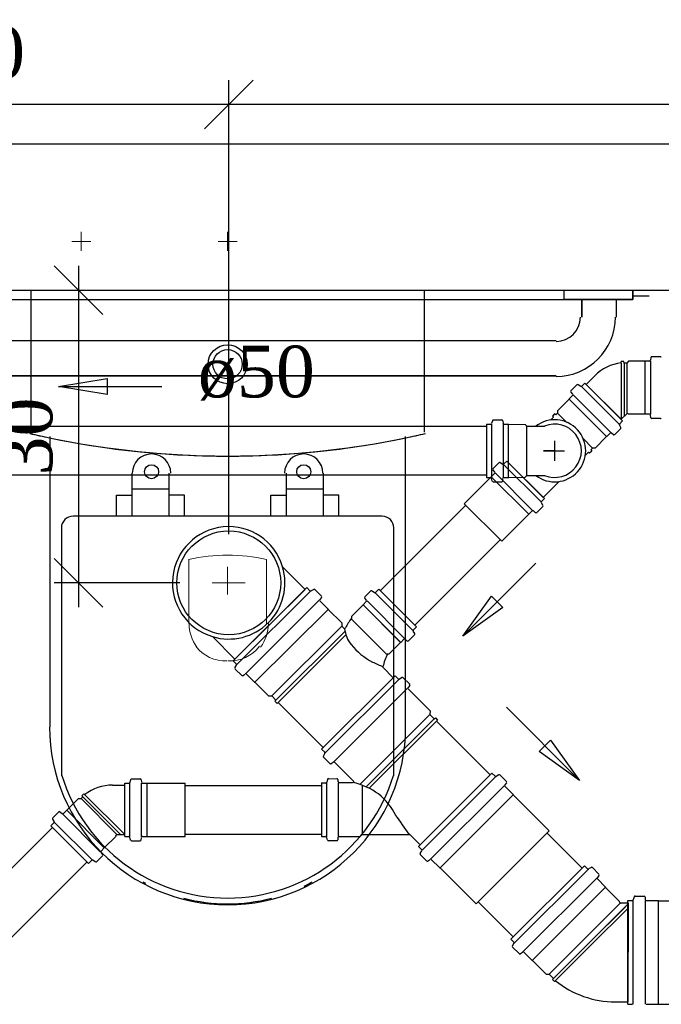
# Model space of a CAD drawing. Header units: millimetres. Extents: x 664 to 730045, y -4 to 80.
# Tile 73 of 78: x 750.4 to 753.03, y 60.83 to 64.87. Entities that reach past the tile are written whole.
import ezdxf

# ---------------------------------------------------------------- set-up
doc = ezdxf.new("R2010")
doc.units = ezdxf.units.MM
doc.header["$MEASUREMENT"] = 0
for name, color, linetype, lineweight in [('CV-Sentido tubo', 7, 'Continuous', 20), ('CV-Seção tubo', 1, 'Continuous', 30), ('CV-Textos tubo', 7, 'Continuous', 20), ('Simbolos', 1, 'Continuous', 30), ('SIMBOLOS INT', 8, 'Continuous', 5), ('Simbolos_int', 1, 'Continuous', 30), ('TQ-Sentido tubo', 7, 'Continuous', 20), ('TQ-Seção tubo', 1, 'Continuous', 30)]:
    doc.layers.add(name, color=color, linetype=linetype, lineweight=lineweight)
doc.styles.add('TimesNewRoman', font='times.ttf')
doc.dimstyles.get("Standard").update_dxf_attribs({"dimtxt": 0.18, "dimasz": 0.18, "dimexe": 0.18, "dimexo": 0.0625, "dimgap": 0.09, "dimtad": 0, "dimtih": 1, "dimtoh": 1, "dimdec": 4, "dimzin": 0, "dimdsep": 46, "dimtxsty": 'Standard', "dimcen": 0.09, "dimadec": 0, "dimazin": 0, "dimtfac": 1, "dimtdec": 4, "dimtofl": 0, "dimtmove": 0, "dimatfit": 3, "dimfxl": 0, "dimtolj": 1, "dimtzin": 0, "dimarcsym": 0})
doc.dimstyles.new('UM_25.000000', dxfattribs={"dimtxt": 0.18, "dimasz": 0.2, "dimexe": 0.1, "dimexo": 0.2, "dimgap": 0, "dimtad": 1, "dimtih": 1, "dimtoh": 1, "dimdec": 1, "dimlfac": 25, "dimzin": 0, "dimdsep": 46, "dimtxsty": 'Standard', "dimblk": 'CLOSED', "dimblk1": 'CLOSED', "dimblk2": 'CLOSED', "dimcen": 0.09, "dimdle": 0.1, "dimadec": 1, "dimazin": 2, "dimtfac": 1, "dimtdec": 4, "dimtofl": 0, "dimtmove": 0, "dimatfit": 3, "dimldrblk": 'CLOSED', "dimfxl": 0, "dimtolj": 1, "dimarcsym": 0})

# ---------------------------------------------------------------- blocks, each defined once
blk = doc.blocks.new('_OBLIQUE')
at = {"color": 0, "linetype": 'ByBlock', "lineweight": -2}
blk.add_line((-0.5, -0.5), (0.5, 0.5), dxfattribs=at)
blk = doc.blocks.new('*D74')
at = {"color": 0, "lineweight": -2}
for p, q in [((751.261, 62.7582), (751.261, 64.621)), ((755.5155, 63.8342), (755.5155, 64.621)), ((755.6155, 64.521), (751.161, 64.521))]:
    blk.add_line(p, q, dxfattribs=at)
at = {"layer": 'Defpoints', "color": 0}
for p in [(751.261, 64.521), (755.5155, 63.6342), (751.261, 62.5582)]:
    blk.add_point(p, dxfattribs=at)
at = {"color": 0, "lineweight": -2, "xscale": 0.2, "yscale": 0.2, "zscale": 0.2, "rotation": 180}
blk.add_blockref('_OBLIQUE', (751.261, 64.521), dxfattribs=at)
at = {"color": 0, "lineweight": -2, "xscale": 0.2, "yscale": 0.2, "zscale": 0.2}
blk.add_blockref('_OBLIQUE', (755.5155, 64.521), dxfattribs=at)
at = {"color": 7, "insert": (753.3883, 64.7328), "char_height": 0.2118, "attachment_point": 5, "rotation": 0.0057, "style": 'TimesNewRoman'}
blk.add_mtext('\\A1;106', dxfattribs=at)
blk = doc.blocks.new('*D75')
at = {"color": 0, "lineweight": -2}
for p, q in [((749.2705, 63.9592), (749.2705, 64.621)), ((751.261, 62.7582), (751.261, 64.621)), ((751.361, 64.521), (749.1705, 64.521))]:
    blk.add_line(p, q, dxfattribs=at)
at = {"layer": 'Defpoints', "color": 0}
for p in [(749.2705, 64.521), (749.2705, 63.7592), (751.261, 62.5582)]:
    blk.add_point(p, dxfattribs=at)
at = {"color": 0, "lineweight": -2, "xscale": 0.2, "yscale": 0.2, "zscale": 0.2, "rotation": 180}
blk.add_blockref('_OBLIQUE', (749.2705, 64.521), dxfattribs=at)
at = {"color": 0, "lineweight": -2, "xscale": 0.2, "yscale": 0.2, "zscale": 0.2}
blk.add_blockref('_OBLIQUE', (751.261, 64.521), dxfattribs=at)
at = {"color": 7, "insert": (750.2658, 64.7328), "char_height": 0.2118, "attachment_point": 5, "rotation": 0.0057, "style": 'TimesNewRoman'}
blk.add_mtext('\\A1;50', dxfattribs=at)
blk = doc.blocks.new('*D78')
at = {"color": 0, "lineweight": -2}
for p, q in [((750.6454, 63.8592), (750.6454, 62.4582)), ((749.4705, 63.7592), (750.7454, 63.7592)), ((751.061, 62.5582), (750.5454, 62.5582))]:
    blk.add_line(p, q, dxfattribs=at)
at = {"layer": 'Defpoints', "color": 0}
for p in [(749.2705, 63.7592), (750.6454, 62.5582), (751.261, 62.5582)]:
    blk.add_point(p, dxfattribs=at)
at = {"color": 0, "lineweight": -2, "xscale": 0.2, "yscale": 0.2, "zscale": 0.2}
for p, rotation in [((750.6454, 63.7592), 90), ((750.6454, 62.5582), 270)]:
    blk.add_blockref('_OBLIQUE', p, dxfattribs=dict(at, rotation=rotation))
at = {"color": 7, "insert": (750.4336, 63.1587), "char_height": 0.2118, "attachment_point": 5, "rotation": 90, "style": 'TimesNewRoman'}
blk.add_mtext('\\A1;30', dxfattribs=at)

msp = doc.modelspace()

# ---------------------------------------------------------------- linework, layer by layer
at = {"color": 7}
for p, q in [((749.2705, 64.3592), (755.9155, 64.3592)), ((749.2705, 63.7592), (755.9155, 63.7592)), ((752.6365, 63.7202), (752.6365, 63.7592)), ((752.6365, 63.7202), (752.6365, 63.7592)), ((752.9185, 63.7592), (752.9185, 63.7202)), ((752.9185, 63.7202), (752.9185, 63.7592)), ((749.5945, 63.7202), (752.9185, 63.7202)), ((752.7085, 63.7202), (752.6365, 63.7202)), ((752.9185, 63.7202), (752.6365, 63.7202)), ((752.7085, 63.6482), (752.7085, 63.7202)), ((752.7085, 63.7202), (752.7085, 63.6482)), ((752.8495, 63.7202), (752.8495, 63.6482)), ((752.9185, 63.7202), (752.8495, 63.7202)), ((752.8495, 63.7202), (752.8495, 63.6482)), ((752.9185, 63.7352), (752.9845, 63.7352)), ((749.9035, 63.5522), (752.6035, 63.5522)), ((749.9035, 63.5522), (752.6035, 63.5522)), ((752.6035, 63.4082), (749.9035, 63.4082)), ((749.9035, 63.4082), (752.6035, 63.4082))]:
    msp.add_line(p, q, dxfattribs=at)
at = {"color": 8}
for p, q in [((750.4495, 63.7582), (750.4495, 63.1762)), ((752.0635, 63.7582), (750.4495, 63.7582)), ((752.0635, 63.7582), (750.4495, 63.7582)), ((750.4495, 63.7582), (750.4495, 63.1762)), ((752.0635, 63.1762), (752.0635, 63.7582)), ((752.0635, 63.1762), (752.0635, 63.7582)), ((750.5275, 63.1582), (750.5275, 61.9672)), ((751.9855, 61.9672), (751.9855, 63.1582)), ((750.8635, 63.0082), (750.8635, 62.8312)), ((751.0165, 62.8312), (751.0165, 63.0082)), ((751.4965, 63.0082), (751.4965, 62.8312)), ((751.6495, 62.8312), (751.6495, 63.0082)), ((750.8005, 62.9182), (750.8635, 62.9182)), ((750.8005, 62.8312), (750.8005, 62.9182)), ((751.0165, 62.9422), (750.8635, 62.9422)), ((751.0795, 62.9182), (751.0165, 62.9182)), ((751.0795, 62.8312), (751.0795, 62.9182)), ((751.4335, 62.9182), (751.4965, 62.9182)), ((751.4335, 62.8312), (751.4335, 62.9182)), ((751.6495, 62.9422), (751.4965, 62.9422)), ((751.7125, 62.9182), (751.6495, 62.9182)), ((751.7125, 62.8312), (751.7125, 62.9182)), ((751.8895, 62.8312), (750.6235, 62.8312)), ((750.5755, 62.7832), (750.5755, 61.7662)), ((751.9375, 61.7662), (751.9375, 62.7832))]:
    msp.add_line(p, q, dxfattribs=at)
for centre, radius in [((751.2565, 63.4552), 0.08), ((751.2565, 63.4552), 0.06), ((750.9445, 63.0142), 0.0288), ((751.5685, 63.0142), 0.0288)]:
    msp.add_circle(centre, radius, dxfattribs=at)
at = {"color": 7}
for radius in [0.2428, 0.0995, 0.2428, 0.0995]:
    msp.add_arc((752.6035, 63.6482), radius, 270, 0, dxfattribs=at)
at = {"color": 8}
for centre, radius, start, end in [((751.2475, 66.6082), 3.5297, 256.867, 258.197), ((751.2475, 66.6082), 3.5297, 256.867, 270.13), ((751.2565, 66.6862), 3.6079, 258.327, 281.673), ((751.2655, 66.6082), 3.5297, 269.87, 283.133), ((751.2655, 66.6082), 3.5297, 281.803, 283.133), ((750.9445, 63.0082), 0.0788, 0, 180), ((751.5685, 63.0082), 0.0788, 0, 180), ((750.6235, 62.7832), 0.0488, 90, 180), ((751.8895, 62.7832), 0.0488, 0, 90), ((751.2565, 61.9672), 0.73, 180, 0), ((751.2565, 61.9762), 0.7112, 197.022, 342.978), ((751.2565, 61.9522), 0.7112, 240.809, 241.747), ((751.2565, 61.9522), 0.7112, 296.159, 299.191), ((751.2565, 61.9522), 0.7112, 255.404, 284.596)]:
    msp.add_arc(centre, radius, start, end, dxfattribs=at)
at = {"layer": 'CV-Seção tubo'}
for p, q in [((752.3178, 63.1999), (749.743, 63.1999)), ((752.3178, 62.9999), (749.743, 62.9999))]:
    msp.add_line(p, q, dxfattribs=at)
at = {"layer": 'Simbolos'}
for p, q in [((752.9918, 63.4832), (752.9908, 63.4722)), ((753.0308, 63.4862), (752.9958, 63.4862)), ((752.8698, 63.4602), (752.8708, 63.4662)), ((752.8818, 63.4662), (752.8708, 63.4662)), ((752.8828, 63.4602), (752.8818, 63.4662)), ((752.8928, 63.4602), (752.8828, 63.4602)), ((752.8998, 63.4682), (752.8928, 63.4602)), ((752.9678, 63.4682), (752.8998, 63.4682)), ((752.9868, 63.4682), (752.9678, 63.4682)), ((752.7618, 63.4082), (752.7268, 63.3722)), ((752.6887, 63.3707), (752.664, 63.3459)), ((752.6937, 63.3714), (752.7043, 63.365)), ((752.7212, 63.3777), (752.7092, 63.3657)), ((752.8761, 63.2229), (752.7212, 63.3777)), ((752.6569, 63.312), (752.6095, 63.2646)), ((752.6703, 63.3268), (752.6569, 63.3134)), ((752.6569, 63.3134), (752.6569, 63.312)), ((752.664, 63.3403), (752.6703, 63.3325)), ((752.5933, 63.2384), (752.5805, 63.2257)), ((752.5975, 63.2512), (752.589, 63.2427)), ((752.5933, 63.2384), (752.589, 63.2427)), ((752.6025, 63.2476), (752.5975, 63.2512)), ((752.6095, 63.2547), (752.6025, 63.2476)), ((752.6095, 63.2646), (752.6095, 63.2547)), ((752.8928, 63.2522), (752.8698, 63.2292)), ((752.8998, 63.2502), (752.8988, 63.2522)), ((752.9678, 63.2502), (752.8998, 63.2502)), ((752.9868, 63.2502), (752.9678, 63.2502)), ((752.9918, 63.2352), (752.9908, 63.2462)), ((753.0308, 63.2322), (752.9958, 63.2322)), ((752.3175, 63.2087), (752.3352, 63.2095)), ((752.3175, 63.2087), (752.3182, 62.9903)), ((752.3422, 63.2236), (752.3387, 63.2116)), ((752.3458, 63.2271), (752.3811, 63.2271)), ((752.3847, 63.2236), (752.3861, 63.2123)), ((752.3896, 63.2087), (752.4087, 63.2095)), ((752.4087, 63.2095), (752.4094, 63.2087)), ((752.4094, 63.2087), (752.4766, 63.208)), ((752.4766, 63.208), (752.4837, 63.201)), ((752.4837, 63.201), (752.5565, 63.2017)), ((752.8683, 63.1911), (752.8436, 63.1663)), ((752.869, 63.196), (752.8634, 63.2059)), ((752.8761, 63.2229), (752.8641, 63.2109)), ((752.8103, 63.1585), (752.763, 63.1112)), ((752.8118, 63.1585), (752.8103, 63.1585)), ((752.8252, 63.172), (752.8118, 63.1585)), ((752.8386, 63.1656), (752.8301, 63.1727)), ((752.7531, 63.1112), (752.746, 63.1041)), ((752.763, 63.1112), (752.7531, 63.1112)), ((752.7368, 63.0949), (752.7241, 63.0822)), ((752.7368, 63.0949), (752.741, 63.0907)), ((752.7495, 63.0991), (752.741, 63.0907)), ((752.746, 63.1041), (752.7495, 63.0991)), ((752.3691, 63.0511), (752.3444, 63.0263)), ((752.3741, 63.0518), (752.3847, 63.0454)), ((752.4016, 63.0581), (752.3896, 63.0461)), ((752.4016, 63.0581), (752.5558, 62.904)), ((752.3366, 62.9931), (752.2263, 62.8828)), ((752.3182, 62.9903), (752.3352, 62.9903)), ((752.3373, 62.9938), (752.3366, 62.9931)), ((752.3507, 63.0072), (752.3373, 62.9938)), ((752.3415, 62.9754), (752.3387, 62.9867)), ((752.3437, 63.0214), (752.3507, 63.0129)), ((752.3847, 62.9761), (752.3854, 62.9867)), ((752.3903, 62.9903), (752.4087, 62.9903)), ((752.4087, 62.9903), (752.4094, 62.991)), ((752.4094, 62.991), (752.4766, 62.9917)), ((752.4766, 62.9917), (752.4837, 62.9987)), ((752.4837, 62.9987), (752.5565, 62.998)), ((752.3458, 62.9726), (752.3811, 62.9726)), ((752.6152, 62.9733), (752.5508, 62.9089)), ((752.5487, 62.8715), (752.524, 62.8467)), ((752.5494, 62.8764), (752.5431, 62.887)), ((752.5558, 62.904), (752.5438, 62.892)), ((752.4907, 62.8389), (752.3804, 62.7286)), ((752.4914, 62.8397), (752.4907, 62.8389)), ((752.5049, 62.8531), (752.4914, 62.8397)), ((752.519, 62.846), (752.5105, 62.8531)), ((751.4817, 62.6243), (751.5742, 62.5315)), ((751.2796, 62.2378), (751.5813, 62.5386)), ((751.5813, 62.5386), (751.594, 62.5258)), ((751.6096, 62.5315), (751.599, 62.5251)), ((751.6145, 62.5308), (751.6414, 62.5039)), ((751.8436, 62.5248), (751.8188, 62.5001)), ((751.8486, 62.5255), (751.8592, 62.5191)), ((751.8769, 62.5325), (751.8641, 62.5198)), ((751.8769, 62.5325), (752.0308, 62.3781)), ((751.6414, 62.4982), (751.635, 62.4904)), ((751.635, 62.4848), (751.6689, 62.4508)), ((751.8117, 62.4675), (751.7643, 62.4202)), ((751.8124, 62.4682), (751.8117, 62.4675)), ((751.8252, 62.481), (751.8124, 62.4682)), ((751.8124, 62.4682), (751.9663, 62.3139)), ((751.8181, 62.4951), (751.8252, 62.4866)), ((751.6689, 62.4508), (751.6689, 62.4494)), ((751.6689, 62.4494), (751.7246, 62.3934)), ((751.7643, 62.4202), (751.7643, 62.4132)), ((751.7246, 62.3934), (751.7246, 62.3807)), ((751.7246, 62.3807), (751.7331, 62.3722)), ((752.023, 62.3449), (751.9982, 62.3202)), ((752.0237, 62.3498), (752.0173, 62.3605)), ((752.0308, 62.3781), (752.018, 62.3654)), ((751.1942, 62.3377), (751.2867, 62.2449)), ((751.9656, 62.3132), (751.9182, 62.2659)), ((751.9663, 62.3139), (751.9656, 62.3132)), ((751.9791, 62.3266), (751.9663, 62.3139)), ((751.9932, 62.3195), (751.9848, 62.3266)), ((751.9182, 62.2659), (751.9111, 62.2659)), ((751.2796, 62.2378), (751.2923, 62.2251)), ((751.2867, 62.2095), (751.293, 62.2201)), ((751.2874, 62.2046), (751.3142, 62.1777)), ((751.3198, 62.1776), (751.3276, 62.184)), ((751.3333, 62.184), (751.3672, 62.15)), ((751.8941, 62.2107), (751.9357, 62.169)), ((751.3672, 62.15), (751.3686, 62.15)), ((751.3686, 62.15), (751.4244, 62.0941)), ((751.9436, 62.1766), (751.642, 61.8758)), ((751.9585, 62.1617), (751.6568, 61.8609)), ((751.9436, 62.1766), (751.9563, 62.1638)), ((751.9719, 62.1695), (751.9613, 62.1631)), ((751.9769, 62.1688), (752.003, 62.1426)), ((752.003, 62.1369), (751.9966, 62.1291)), ((751.9945, 62.1256), (751.6928, 61.8248)), ((751.9966, 62.1235), (752.087, 62.0328)), ((751.4244, 62.0941), (751.4371, 62.094)), ((751.4371, 62.094), (751.4548, 62.0763)), ((751.4548, 62.0763), (751.4505, 62.0721)), ((751.4505, 62.0721), (751.459, 62.0636)), ((751.4632, 62.0678), (751.459, 62.0636)), ((751.4632, 62.0678), (751.6482, 61.8823)), ((751.7994, 61.732), (752.0862, 62.018)), ((752.087, 62.0328), (752.0862, 62.0194)), ((752.087, 62.0314), (752.0862, 62.018)), ((752.0862, 62.018), (752.1039, 62.0003)), ((751.8242, 61.7214), (752.1039, 62.0003)), ((751.8369, 61.7157), (752.1131, 61.9911)), ((752.1039, 62.0003), (752.1088, 62.0038)), ((752.1088, 62.0038), (752.1173, 61.9953)), ((752.1131, 61.9911), (752.1173, 61.9953)), ((752.1131, 61.9911), (752.3164, 61.7871)), ((751.642, 61.8758), (751.6547, 61.8631)), ((751.649, 61.8475), (751.6554, 61.8581)), ((751.6497, 61.8426), (751.6758, 61.8164)), ((751.6815, 61.8164), (751.6893, 61.8227)), ((751.6949, 61.8227), (751.7726, 61.7448)), ((752.0388, 61.4764), (752.3404, 61.7772)), ((752.3334, 61.7701), (752.3164, 61.7871)), ((752.3404, 61.7772), (752.3531, 61.7645)), ((750.8349, 61.5178), (750.8349, 61.7358)), ((750.8349, 61.7358), (750.8519, 61.7358)), ((750.8589, 61.7508), (750.8559, 61.7388)), ((750.8629, 61.7538), (750.8979, 61.7538)), ((750.9019, 61.7508), (750.9029, 61.7398)), ((750.9069, 61.7358), (750.9259, 61.7358)), ((750.9259, 61.7358), (750.9269, 61.7358)), ((750.9269, 61.7358), (751.0829, 61.7358)), ((751.6418, 61.7372), (751.6414, 61.518)), ((751.6418, 61.7372), (751.6587, 61.7372)), ((751.6623, 61.7379), (751.6619, 61.5201)), ((751.6623, 61.7365), (751.6619, 61.5187)), ((751.6665, 61.752), (751.663, 61.74)), ((751.6701, 61.7542), (751.7047, 61.7548)), ((751.7103, 61.7421), (751.7097, 61.7513)), ((751.7103, 61.7378), (751.71, 61.52)), ((751.7103, 61.7364), (751.71, 61.5186)), ((751.7139, 61.7385), (751.769, 61.7384)), ((752.1896, 61.6268), (752.3334, 61.7701)), ((752.3687, 61.7701), (752.3581, 61.7637)), ((752.3737, 61.7694), (752.3998, 61.7432)), ((752.3998, 61.7375), (752.3934, 61.7297)), ((750.6588, 61.6848), (750.6666, 61.6926)), ((750.6715, 61.689), (750.6666, 61.6926)), ((750.7847, 61.7286), (750.8349, 61.7279)), ((751.8079, 61.7292), (751.8076, 61.527)), ((751.8079, 61.7278), (751.8076, 61.5256)), ((752.3934, 61.7241), (752.428, 61.6894)), ((750.5966, 61.6254), (750.6447, 61.6735)), ((750.6447, 61.6735), (750.6553, 61.6728)), ((750.6553, 61.6728), (750.6623, 61.6798)), ((750.6623, 61.6798), (750.6588, 61.6848)), ((752.428, 61.6894), (752.428, 61.688)), ((752.428, 61.688), (752.5755, 61.54)), ((750.5393, 61.5936), (750.5641, 61.6183)), ((750.569, 61.619), (750.5775, 61.612)), ((750.5831, 61.612), (750.5966, 61.6254)), ((752.1896, 61.6268), (752.0458, 61.4835)), ((750.5322, 61.561), (750.5443, 61.5731)), ((750.5386, 61.5886), (750.545, 61.578)), ((750.5322, 61.561), (750.6864, 61.4069)), ((750.7507, 61.4712), (750.7988, 61.5193)), ((750.7988, 61.5193), (750.7981, 61.5214)), ((750.8023, 61.5257), (750.8349, 61.5257)), ((750.8349, 61.5178), (750.8519, 61.5178)), ((750.8589, 61.5028), (750.8559, 61.5148)), ((750.8629, 61.4998), (750.8979, 61.4998)), ((750.9019, 61.5028), (750.9029, 61.5138)), ((750.9069, 61.5178), (750.9259, 61.5178)), ((750.9259, 61.5178), (750.9269, 61.5178)), ((750.9269, 61.5178), (751.0829, 61.5178)), ((751.6414, 61.518), (751.6584, 61.518)), ((751.6662, 61.5031), (751.6626, 61.5152)), ((751.6697, 61.501), (751.7043, 61.5003)), ((751.7093, 61.5038), (751.71, 61.5144)), ((751.7135, 61.5179), (751.7998, 61.5178)), ((751.7998, 61.5178), (751.8076, 61.5256)), ((751.8076, 61.5256), (752.0035, 61.526)), ((752.0035, 61.526), (752.0289, 61.5005)), ((752.0458, 61.4835), (752.0289, 61.5005)), ((750.7373, 61.4578), (750.7507, 61.4712)), ((750.7444, 61.4437), (750.7373, 61.4522)), ((752.0388, 61.4764), (752.0515, 61.4637)), ((752.0458, 61.4481), (752.0522, 61.4587)), ((750.6864, 61.4069), (750.6984, 61.4189)), ((750.714, 61.4133), (750.7034, 61.4196)), ((750.7189, 61.414), (750.7437, 61.4387)), ((752.0465, 61.4432), (752.0726, 61.417)), ((752.0783, 61.417), (752.0861, 61.4233)), ((752.0917, 61.4233), (752.1263, 61.3886)), ((752.1263, 61.3886), (752.1277, 61.3886)), ((752.1277, 61.3886), (752.2753, 61.2406)), ((752.418, 61.0961), (752.7197, 61.3968)), ((752.7197, 61.3968), (752.7324, 61.3841)), ((752.7479, 61.3897), (752.7366, 61.3841)), ((752.7522, 61.3897), (752.779, 61.3628)), ((752.779, 61.3572), (752.7726, 61.3494)), ((752.7726, 61.3437), (752.8065, 61.3097)), ((752.8065, 61.3097), (752.8065, 61.3083)), ((752.8065, 61.3083), (752.8623, 61.2524)), ((752.8623, 61.2524), (752.8623, 61.251)), ((752.898, 60.8288), (752.898, 61.2548)), ((752.898, 61.2548), (752.916, 61.2548)), ((752.923, 61.2698), (752.92, 61.2578)), ((752.927, 61.2728), (752.964, 61.2728)), ((752.968, 61.2688), (752.969, 61.2588)), ((752.973, 61.2548), (753.022, 61.2548)), ((753.022, 61.2548), (753.023, 61.2538)), ((753.023, 61.2538), (753.232, 61.2538)), ((752.8686, 61.2446), (752.8983, 61.2445)), ((752.418, 61.0961), (752.4307, 61.0833)), ((752.425, 61.0678), (752.4307, 61.0791)), ((752.425, 61.0635), (752.4518, 61.0366)), ((752.5924, 60.9353), (752.7362, 61.0786)), ((752.4575, 61.0366), (752.4653, 61.043)), ((752.4709, 61.043), (752.5048, 61.009)), ((752.5048, 61.009), (752.5062, 61.009)), ((752.5062, 61.009), (752.562, 60.953)), ((752.562, 60.953), (752.5748, 60.953)), ((752.5748, 60.953), (752.5924, 60.9353)), ((752.5924, 60.9353), (752.5889, 60.9303)), ((752.5889, 60.9303), (752.5966, 60.9226)), ((752.6016, 60.9261), (752.5966, 60.9226)), ((752.8454, 60.8387), (752.8977, 60.8387)), ((752.898, 60.8288), (752.916, 60.8288)), ((752.973, 60.8288), (753.022, 60.8288)), ((753.022, 60.8288), (753.023, 60.8298)), ((753.023, 60.8298), (753.232, 60.8298))]:
    msp.add_line(p, q, dxfattribs=at)
for centre, radius, start, end in [((752.9868, 63.4722), 0.004, 270, 355), ((752.9958, 63.4822), 0.004, 90, 175), ((753.0308, 63.4822), 0.004, 15, 90), ((752.8948, 63.2732), 0.1893, 97.6023, 134.556), ((752.6915, 63.3678), 0.004, 60, 135), ((752.7064, 63.3686), 0.004, 240, 315), ((752.6668, 63.3431), 0.004, 135, 220), ((752.6675, 63.3297), 0.004, 315, 40.0002), ((752.8958, 63.2492), 0.004, 45, 135), ((752.9868, 63.2462), 0.004, 5, 90), ((752.9958, 63.2362), 0.004, 185, 270), ((753.0308, 63.2362), 0.004, 270, 345), ((752.3345, 63.213), 0.004, 270, 345), ((752.3458, 63.2229), 0.004, 90.0005, 165), ((752.3811, 63.2229), 0.004, 5.0001, 90.0002), ((752.3896, 63.213), 0.004, 185, 270), ((752.5975, 63.0999), 0.1094, 247.953, 112.047), ((752.8669, 63.208), 0.004, 135, 210), ((752.8655, 63.1939), 0.004, 315, 30.0002), ((752.828, 63.1692), 0.004, 50, 135), ((752.8407, 63.1692), 0.004, 230, 315), ((752.3472, 63.0235), 0.004, 135, 220), ((752.3719, 63.0482), 0.004, 60, 135), ((752.3868, 63.049), 0.004, 240, 315), ((752.3352, 62.986), 0.004, 15.0002, 90.0002), ((752.3479, 63.0101), 0.004, 315, 40), ((752.3896, 62.9867), 0.004, 90.0001, 175), ((752.3458, 62.9768), 0.004, 195, 270), ((752.3811, 62.9768), 0.004, 270, 355), ((752.5466, 62.8891), 0.004, 135, 210), ((752.5459, 62.8743), 0.004, 315, 30), ((752.5077, 62.8503), 0.004, 50, 135), ((752.5211, 62.8496), 0.004, 230, 315), ((751.261, 62.5582), 0.2306, 16.6998, 253.13), ((751.261, 62.5582), 0.2306, 253.13, 16.6998), ((751.5968, 62.5287), 0.004, 224.915, 299.915), ((751.6117, 62.5279), 0.004, 44.9148, 119.915), ((751.6385, 62.501), 0.004, 319.915, 44.9148), ((751.8464, 62.5219), 0.004, 59.9148, 134.915), ((751.8613, 62.5226), 0.004, 239.915, 314.915), ((751.6378, 62.4876), 0.004, 139.915, 224.915), ((751.8217, 62.4972), 0.004, 134.915, 219.915), ((751.8223, 62.4838), 0.004, 314.915, 39.9148), ((752.1182, 62.163), 0.4334, 144.745, 150.947), ((751.7359, 62.375), 0.004, 224.915, 330.947), ((751.8611, 62.3826), 0.1253, 185.359, 218.469), ((752.0209, 62.3626), 0.004, 134.915, 209.915), ((752.0201, 62.3477), 0.004, 314.915, 29.9148), ((751.9744, 62.473), 0.2696, 218.469, 242.782), ((751.9819, 62.3237), 0.004, 49.9148, 134.915), ((751.9954, 62.323), 0.004, 229.915, 314.915), ((752.1182, 62.163), 0.2306, 153.503, 167.13), ((751.2895, 62.2222), 0.004, 329.915, 44.9148), ((752.046, 62.6121), 0.4259, 242.782, 249.037), ((751.2902, 62.2074), 0.004, 149.915, 224.915), ((751.317, 62.1805), 0.004, 224.915, 309.915), ((751.3305, 62.1812), 0.004, 44.9148, 129.915), ((751.8969, 62.2136), 0.004, 167.13, 224.915), ((751.9592, 62.1667), 0.004, 224.915, 299.915), ((751.974, 62.1659), 0.004, 44.9149, 119.915), ((752.0001, 62.1397), 0.004, 319.915, 44.9149), ((751.9994, 62.1263), 0.004, 139.915, 224.915), ((751.6518, 61.8602), 0.004, 329.915, 44.9149), ((751.6525, 61.8454), 0.004, 149.915, 224.915), ((751.6786, 61.8192), 0.004, 224.915, 309.915), ((751.6921, 61.8199), 0.004, 44.9149, 129.915), ((750.8519, 61.7398), 0.004, 270, 345), ((750.8629, 61.7498), 0.004, 90, 165), ((750.8979, 61.7498), 0.004, 5, 90), ((750.9069, 61.7398), 0.004, 185, 270), ((751.6594, 61.7407), 0.004, 269.914, 344.914), ((751.6701, 61.7513), 0.004, 89.915, 164.915), ((751.7047, 61.7506), 0.004, 4.915, 89.9144), ((751.7139, 61.7428), 0.004, 184.915, 269.915), ((751.7697, 61.742), 0.004, 269.915, 44.9149), ((751.6965, 61.443), 0.3061, 54.3658, 75.4073), ((752.356, 61.7673), 0.004, 224.915, 299.915), ((752.3708, 61.7665), 0.004, 44.9148, 119.915), ((752.3969, 61.7403), 0.004, 319.915, 44.9148), ((750.7861, 61.5391), 0.1893, 90.4443, 127.398), ((752.3962, 61.7269), 0.004, 139.915, 224.915), ((751.7064, 61.4812), 0.2696, 27.0479, 51.3603), ((750.5669, 61.6155), 0.004, 49.9999, 135), ((750.5803, 61.6148), 0.004, 230, 315), ((750.5421, 61.5907), 0.004, 135, 210), ((750.5414, 61.5759), 0.004, 315, 30.0001), ((750.5383, 60.5707), 1.7469, 33.1839, 36.2717), ((750.8023, 61.5214), 0.004, 90, 180), ((750.8519, 61.5138), 0.004, 15, 90), ((750.8629, 61.5038), 0.004, 195, 270), ((750.8979, 61.5038), 0.004, 270, 355), ((750.9069, 61.5138), 0.004, 90, 175), ((751.6591, 61.5145), 0.004, 14.9149, 89.9144), ((751.6697, 61.5038), 0.004, 194.915, 269.915), ((751.7043, 61.5045), 0.004, 269.915, 354.915), ((751.7135, 61.5137), 0.004, 89.915, 174.915), ((752.0006, 61.5231), 0.004, 44.9149, 100.647), ((750.7401, 61.455), 0.004, 135, 220), ((752.0486, 61.4608), 0.004, 329.915, 44.9148), ((750.7012, 61.4161), 0.004, 59.9999, 135), ((750.7161, 61.4168), 0.004, 240, 315), ((750.7408, 61.4415), 0.004, 315, 40.0001), ((752.0493, 61.446), 0.004, 149.915, 224.915), ((752.0754, 61.4198), 0.004, 224.915, 309.915), ((752.0889, 61.4205), 0.004, 44.9148, 129.915), ((752.7352, 61.3869), 0.004, 224.915, 299.915), ((752.7493, 61.3869), 0.004, 44.9148, 119.915), ((752.7755, 61.3466), 0.004, 139.915, 224.915), ((752.7762, 61.36), 0.004, 319.915, 44.9148), ((752.8686, 61.2502), 0.006, 179.915, 269.915), ((752.916, 61.2588), 0.004, 270, 345), ((752.927, 61.2688), 0.004, 90, 165), ((752.964, 61.2688), 0.004, 5, 90), ((752.973, 61.2588), 0.004, 185, 270), ((752.4278, 61.0663), 0.004, 149.915, 224.915), ((752.4279, 61.0805), 0.004, 329.915, 44.9148), ((752.4547, 61.0394), 0.004, 224.915, 309.915), ((752.4681, 61.0401), 0.004, 44.9148, 129.915), ((752.846, 61.2277), 0.3888, 231.014, 269.915)]:
    msp.add_arc(centre, radius, start, end, dxfattribs=at)
at = {"layer": 'SIMBOLOS INT', "linetype": 'Continuous'}
for p, q in [((750.6565, 63.9982), (750.6565, 63.9202)), ((751.2565, 63.9982), (751.2565, 63.9202)), ((750.6955, 63.9592), (750.6175, 63.9592)), ((751.2955, 63.9592), (751.2175, 63.9592)), ((751.0975, 62.6542), (751.0975, 62.3902)), ((751.4155, 62.3902), (751.4155, 62.6542))]:
    msp.add_line(p, q, dxfattribs=at)
at = {"layer": 'SIMBOLOS INT'}
for p, q in [((751.2565, 62.5582), (751.2565, 62.6242)), ((751.2565, 62.5582), (751.1935, 62.5582)), ((751.1935, 62.5582), (751.3285, 62.5582)), ((751.2565, 62.5582), (751.2565, 62.5102))]:
    msp.add_line(p, q, dxfattribs=at)
at = {"layer": 'SIMBOLOS INT', "linetype": 'Continuous'}
for centre, radius, start, end in [((751.2565, 61.9282), 0.7434, 77.572, 102.428), ((751.2565, 62.3902), 0.158, 179.758, 217.112), ((751.2655, 62.3902), 0.158, 322.888, 0.242), ((751.2475, 62.3902), 0.1524, 217.251, 272.519), ((751.2655, 62.3902), 0.1524, 267.481, 322.749)]:
    msp.add_arc(centre, radius, start, end, dxfattribs=at)
at = {"layer": 'Simbolos_int'}
for p, q in [((752.8698, 63.4602), (752.8698, 63.2292)), ((752.8828, 63.4602), (752.8828, 63.2412)), ((752.8928, 63.4602), (752.8928, 63.2522)), ((752.9678, 63.4682), (752.9678, 63.2502)), ((752.9908, 63.4682), (752.9908, 63.2502)), ((752.862, 63.2087), (752.7071, 63.3636)), ((752.8698, 63.2292), (752.7268, 63.3722)), ((752.8103, 63.1585), (752.6569, 63.312)), ((752.828, 63.1748), (752.6732, 63.3297)), ((752.6095, 63.2547), (752.6477, 63.2165)), ((752.338, 63.2095), (752.338, 62.9903)), ((752.3861, 63.2095), (752.3861, 62.9903)), ((752.4087, 62.9903), (752.4087, 63.2095)), ((752.4837, 62.9987), (752.4837, 63.201)), ((752.7531, 63.1112), (752.7142, 63.1501)), ((752.5975, 63.1409), (752.5975, 63.0588)), ((752.5975, 63.0999), (752.5522, 63.0999)), ((752.5522, 63.0999), (752.6385, 63.0999)), ((752.3875, 63.044), (752.5417, 62.8899)), ((752.3373, 62.9938), (752.4914, 62.8397)), ((752.3529, 63.0094), (752.507, 62.8552)), ((752.5508, 62.9089), (752.4688, 62.991)), ((752.2263, 62.8828), (752.3804, 62.7286)), ((751.2867, 62.2449), (751.5742, 62.5315)), ((751.2945, 62.2229), (751.5961, 62.5237)), ((751.862, 62.5177), (752.0159, 62.3633)), ((751.3305, 62.1868), (751.6321, 62.4876)), ((751.8117, 62.4675), (751.9656, 62.3132)), ((751.828, 62.4838), (751.9819, 62.3294)), ((751.3686, 62.15), (751.6689, 62.4494)), ((751.4371, 62.094), (751.7246, 62.3807)), ((751.7643, 62.4089), (751.9104, 62.2623)), ((751.4548, 62.0763), (751.7387, 62.3595)), ((751.4632, 62.0678), (751.7415, 62.3453)), ((751.6482, 61.8823), (751.9357, 62.169)), ((750.8549, 61.5178), (750.8549, 61.7358)), ((750.9039, 61.5178), (750.9039, 61.7358)), ((750.9259, 61.5178), (750.9259, 61.7358)), ((751.0829, 61.5178), (751.0829, 61.7358)), ((752.0536, 61.4615), (752.3553, 61.7623)), ((750.8349, 61.5257), (750.8349, 61.7279)), ((752.0896, 61.4254), (752.3913, 61.7262)), ((750.6553, 61.6728), (750.8023, 61.5257)), ((750.6623, 61.6798), (750.8172, 61.525)), ((750.6715, 61.689), (750.8349, 61.5257)), ((752.1277, 61.3886), (752.428, 61.688)), ((750.5966, 61.6254), (750.7507, 61.4712)), ((750.5464, 61.5752), (750.7005, 61.421)), ((750.5803, 61.6091), (750.7345, 61.455)), ((752.2753, 61.2406), (752.5755, 61.54)), ((752.4328, 61.0812), (752.7345, 61.382)), ((752.4681, 61.0458), (752.7698, 61.3466)), ((752.5048, 61.009), (752.8065, 61.3097)), ((752.919, 60.8288), (752.919, 61.2548)), ((752.97, 60.8288), (752.97, 61.2548)), ((753.023, 60.8298), (753.023, 61.2538)), ((752.5748, 60.953), (752.8679, 61.2453)), ((752.8948, 61.2368), (752.7362, 61.0786)), ((752.8877, 61.2283), (752.7369, 61.0779)), ((752.8983, 61.2233), (752.7446, 61.0701)), ((752.8983, 61.2445), (752.8977, 60.8387)), ((752.5889, 60.9303), (752.7369, 61.0779)), ((752.5966, 60.9226), (752.7446, 61.0701))]:
    msp.add_line(p, q, dxfattribs=at)
msp.add_circle((751.261, 62.5582), 0.213, dxfattribs=at)
msp.add_arc((752.5975, 63.0999), 0.1272, 232.861, 127.139, dxfattribs=at)
at = {"layer": 'TQ-Seção tubo'}
for p, q in [((752.2326, 62.8764), (751.8827, 62.5265)), ((752.3741, 62.735), (752.0241, 62.385)), ((751.5721, 62.5294), (751.5721, 62.5294)), ((751.2888, 62.247), (751.2888, 62.247)), ((751.9336, 62.1668), (751.9337, 62.1667)), ((751.6503, 61.8844), (751.6504, 61.8843)), ((751.0829, 61.7268), (751.6416, 61.7268)), ((749.6824, 60.6985), (750.5386, 61.5547)), ((752.567, 61.5315), (752.7105, 61.3877)), ((751.0829, 61.5268), (751.6416, 61.5268)), ((749.8238, 60.5571), (750.68, 61.4133)), ((752.2838, 61.2491), (752.4272, 61.1052))]:
    msp.add_line(p, q, dxfattribs=at)

# ---------------------------------------------------------------- texts
at = {"layer": 'CV-Textos tubo', "insert": (751.1345, 63.3061), "char_height": 0.2118, "width": 0.895279, "attachment_point": 7, "line_spacing_factor": 0.798, "style": 'TimesNewRoman'}
msp.add_mtext('ø50', dxfattribs=at)

# ---------------------------------------------------------------- dimensions: what is measured, and where the dimension line sits
for base, p1, p2, text, picture, middle in [((749.2705, 64.521), (751.261, 62.5582), (749.2705, 63.7592), '50', '*D75', (750.2658, 64.7328)), ((751.261, 64.521), (755.5155, 63.6342), (751.261, 62.5582), '106', '*D74', (753.3883, 64.7328))]:
    dim = msp.add_linear_dim(base=base, p1=p1, p2=p2, text=text, dimstyle='UM_25.000000', override={"dimtxt": 0.2118, "dimasz": 0.2, "dimexe": 0.1, "dimexo": 0.2, "dimtad": 1, "dimtih": 0, "dimtoh": 0, "dimdec": 1, "dimlfac": 25, "dimzin": 8, "dimtxsty": 'TimesNewRoman', "dimblk": 'OBLIQUE', "dimblk1": 'OBLIQUE', "dimblk2": 'OBLIQUE', "dimsah": 1, "dimdle": 0.1, "dimse1": 0, "dimse2": 0, "dimclrt": 7, "dimadec": 1, "dimazin": 3, "dimtmove": 2, "dimldrblk": 'OBLIQUE'})
    dim.commit()
    dim.dimension.update_dxf_attribs({"geometry": picture, "text_midpoint": middle, "dimtype": 160, "text_rotation": 0.0057})
dim = msp.add_linear_dim(base=(750.6454, 62.5582), p1=(749.2705, 63.7592), p2=(751.261, 62.5582), angle=90, dimstyle='UM_25.000000', override={"dimtxt": 0.2118, "dimasz": 0.2, "dimexe": 0.1, "dimexo": 0.2, "dimtad": 1, "dimtih": 0, "dimtoh": 0, "dimdec": 1, "dimlfac": 25, "dimzin": 8, "dimtxsty": 'TimesNewRoman', "dimblk": 'OBLIQUE', "dimblk1": 'OBLIQUE', "dimblk2": 'OBLIQUE', "dimsah": 1, "dimdle": 0.1, "dimse1": 0, "dimse2": 0, "dimclrt": 7, "dimadec": 1, "dimazin": 3, "dimtmove": 2, "dimldrblk": 'OBLIQUE'})
dim.commit()
dim.dimension.update_dxf_attribs({"geometry": '*D78', "text_midpoint": (750.4336, 63.1587), "dimtype": 160, "text_rotation": 90})

# ---------------------------------------------------------------- leaders
at = {"layer": 'CV-Sentido tubo'}
msp.add_leader([(750.5625, 63.3632), (750.9861, 63.3632)], dimstyle='Standard', override={"dimasz": 0.2, "dimldrblk": 'CLOSED'}, dxfattribs=at)
at = {"layer": 'TQ-Sentido tubo'}
for points in [[(752.2209, 62.3392), (752.5204, 62.6388)], [(752.6988, 61.7475), (752.3997, 62.0474)]]:
    msp.add_leader(points, dimstyle='Standard', override={"dimasz": 0.2, "dimldrblk": 'CLOSED'}, dxfattribs=at)

doc.saveas('drawing.dxf')
